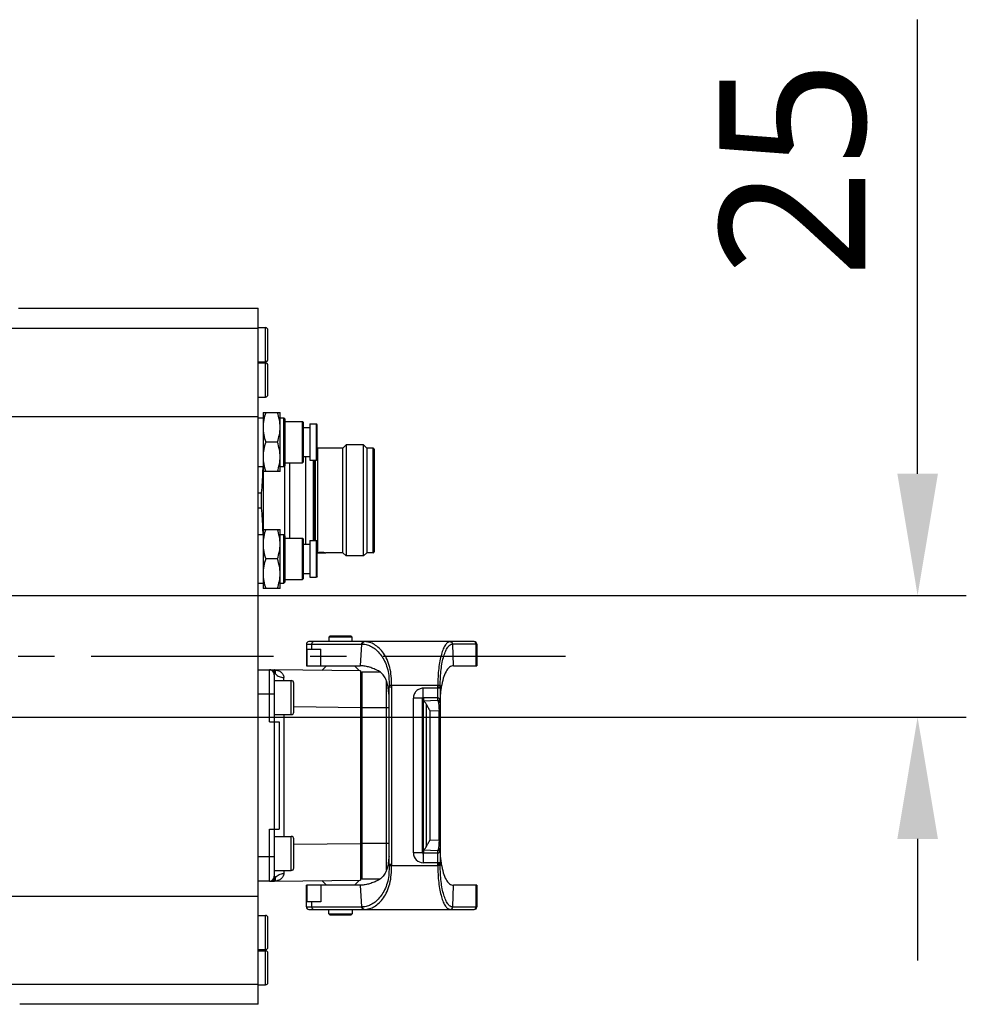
# Model space of a CAD drawing. Header units: millimetres. Extents: x 5828 to 6704, y 123 to 421.
# Tile 40 of 145: x 6427 to 6437, y 206 to 216. Entities that reach past the tile are written whole.
import ezdxf

# ---------------------------------------------------------------- set-up
doc = ezdxf.new("R2010")
doc.units = ezdxf.units.MM
doc.linetypes.add('CENTER', pattern=[0.6, 0.375, -0.075, 0.075, -0.075])
for name, color, linetype in [('中心线', 7, 'Continuous'), ('外形图', 7, 'Continuous'), ('尺寸标注', 7, 'Continuous')]:
    doc.layers.add(name, color=color, linetype=linetype)
doc.styles.add('微软雅黑', font='msyh.ttc', dxfattribs={"height": 1.5})
doc.dimstyles.new('尺寸标注_1_20比例', dxfattribs={"dimtxt": 1.5, "dimasz": 1.25, "dimexe": 0.5, "dimexo": 0.4, "dimgap": 0.5, "dimtad": 1, "dimdec": 1, "dimlfac": 20, "dimdsep": 46, "dimtxsty": '微软雅黑', "dimcen": 0.09, "dimadec": 0, "dimazin": 0, "dimtp": 0.01, "dimtm": 0.01, "dimtfac": 1, "dimtdec": 1, "dimtofl": 0, "dimtmove": 0, "dimatfit": 3, "dimfxl": 1, "dimtolj": 1, "dimarcsym": 0})

# ---------------------------------------------------------------- blocks, each defined once
blk = doc.blocks.new('*D1114')
at = {"layer": 'Defpoints', "color": 0}
for p in [(6417.802, 209.811), (6417.802, 208.561), (6436.601, 208.561)]:
    blk.add_point(p, dxfattribs=at)
at = {"layer": '尺寸标注', "color": 0, "lineweight": -2}
for p, q in [((6436.601, 211.061), (6436.601, 215.725)), ((6418.202, 209.811), (6437.101, 209.811)), ((6418.202, 208.561), (6437.101, 208.561)), ((6436.601, 207.311), (6436.601, 206.061))]:
    blk.add_line(p, q, dxfattribs=at)
at = {"layer": '尺寸标注', "color": 0}
for points in [[(6436.393, 211.061), (6436.81, 211.061), (6436.601, 209.811)], [(6436.81, 207.311), (6436.393, 207.311), (6436.601, 208.561)]]:
    blk.add_solid(points, dxfattribs=at)
at = {"layer": '尺寸标注', "color": 0, "insert": (6435.326, 214.19), "char_height": 1.5, "attachment_point": 5, "rotation": 90, "style": '微软雅黑'}
blk.add_mtext('\\A1;25', dxfattribs=at)

msp = doc.modelspace()

# ---------------------------------------------------------------- linework, layer by layer
at = {"layer": '中心线', "linetype": 'CENTER', "ltscale": 5}
msp.add_line((6395.1097, 209.1865), (6433.2693, 209.1865), dxfattribs=at)
at = {"layer": '外形图', "color": 7, "linetype": 'Continuous'}
for p, q in [((6427.3765, 212.7615), (6429.8267, 212.7615)), ((6429.8267, 205.6115), (6429.8267, 212.7615)), ((6426.1637, 212.5553), (6429.8267, 212.5553)), ((6429.8267, 212.5615), (6429.9017, 212.5615)), ((6429.9017, 212.2115), (6429.9017, 212.5615)), ((6429.9267, 212.2365), (6429.9267, 212.5365)), ((6429.8267, 212.2115), (6429.9017, 212.2115)), ((6429.8267, 212.199), (6429.9017, 212.199)), ((6429.9017, 211.849), (6429.9017, 212.199)), ((6429.9267, 211.874), (6429.9267, 212.174)), ((6429.8267, 211.849), (6429.9017, 211.849)), ((6429.8767, 211.6896), (6430.0517, 211.6896)), ((6429.8767, 211.6896), (6429.8767, 209.8834)), ((6430.0517, 211.0834), (6430.0517, 211.6896)), ((6426.4515, 211.6497), (6429.8267, 211.6497)), ((6429.8267, 211.6365), (6429.8767, 211.6365)), ((6430.0517, 211.6365), (6430.0892, 211.6365)), ((6430.0892, 211.1365), (6430.0892, 211.6365)), ((6430.1042, 211.6215), (6430.0892, 211.6365)), ((6430.1042, 211.1515), (6430.1042, 211.6215)), ((6430.1042, 211.599), (6430.2812, 211.599)), ((6430.2812, 211.174), (6430.2812, 211.599)), ((6430.2912, 211.589), (6430.2812, 211.599)), ((6430.2912, 211.184), (6430.2912, 211.589)), ((6430.3577, 211.574), (6430.4242, 211.574)), ((6430.3577, 211.574), (6430.3577, 211.199)), ((6430.4242, 211.199), (6430.4242, 211.574)), ((6430.4342, 211.564), (6430.4242, 211.574)), ((6430.2912, 211.5365), (6430.3577, 211.5365)), ((6430.4342, 211.209), (6430.4342, 211.564)), ((6430.0246, 211.3865), (6429.9038, 211.3865)), ((6430.4369, 211.324), (6430.4342, 211.3287)), ((6430.6967, 211.324), (6430.4369, 211.324)), ((6430.4369, 211.324), (6430.4369, 210.2503)), ((6430.7292, 211.3565), (6430.6967, 211.324)), ((6430.6967, 210.249), (6430.6967, 211.324)), ((6430.9092, 211.3565), (6430.7292, 211.3565)), ((6430.7292, 211.3565), (6430.7292, 210.2165)), ((6430.9417, 211.324), (6430.9092, 211.3565)), ((6430.9092, 210.2165), (6430.9092, 211.3565)), ((6431.0067, 211.324), (6430.9417, 211.324)), ((6430.9417, 211.324), (6430.9417, 210.249)), ((6431.0067, 210.249), (6431.0067, 211.324)), ((6431.0167, 211.314), (6431.0167, 210.259)), ((6430.1042, 211.174), (6430.2812, 211.174)), ((6430.1492, 211.174), (6430.1492, 210.399)), ((6430.2912, 211.184), (6430.2812, 211.174)), ((6430.2912, 211.2365), (6430.3577, 211.2365)), ((6430.3167, 210.3365), (6430.3167, 211.2365)), ((6430.3577, 211.199), (6430.4242, 211.199)), ((6430.3917, 211.199), (6430.3917, 210.374)), ((6430.4017, 211.199), (6430.4017, 210.374)), ((6430.4167, 210.374), (6430.4167, 211.199)), ((6430.4342, 211.209), (6430.4242, 211.199)), ((6429.8267, 211.1365), (6429.8767, 211.1365)), ((6430.0517, 211.0834), (6429.8767, 211.0834)), ((6430.0517, 211.1365), (6430.0892, 211.1365)), ((6430.1042, 211.1515), (6430.0892, 211.1365)), ((6430.1017, 210.424), (6430.1017, 211.149)), ((6429.8267, 210.8638), (6429.8617, 210.8638)), ((6429.8617, 210.7091), (6429.8617, 210.8638)), ((6429.8617, 210.7091), (6429.8267, 210.7091)), ((6429.8767, 210.4896), (6430.0517, 210.4896)), ((6430.0517, 209.8834), (6430.0517, 210.4896)), ((6429.8267, 210.4365), (6429.8767, 210.4365)), ((6430.0517, 210.4365), (6430.0892, 210.4365)), ((6430.0892, 209.9365), (6430.0892, 210.4365)), ((6430.1042, 210.4215), (6430.0892, 210.4365)), ((6430.1042, 209.9515), (6430.1042, 210.4215)), ((6430.1042, 210.399), (6430.2812, 210.399)), ((6430.2812, 209.974), (6430.2812, 210.399)), ((6430.2912, 210.389), (6430.2812, 210.399)), ((6430.2912, 209.984), (6430.2912, 210.389)), ((6430.3577, 210.374), (6430.4242, 210.374)), ((6430.3577, 210.374), (6430.3577, 209.999)), ((6430.4242, 209.999), (6430.4242, 210.374)), ((6430.4342, 210.364), (6430.4242, 210.374)), ((6430.4342, 210.009), (6430.4342, 210.364)), ((6430.2912, 210.3365), (6430.3577, 210.3365)), ((6430.0246, 210.1865), (6429.9038, 210.1865)), ((6430.4341, 210.2452), (6430.4365, 210.2495)), ((6430.4365, 210.2495), (6430.5217, 210.2495)), ((6430.6967, 210.249), (6430.5217, 210.249)), ((6430.7292, 210.2165), (6430.6967, 210.249)), ((6430.9092, 210.2165), (6430.7292, 210.2165)), ((6430.9417, 210.249), (6430.9092, 210.2165)), ((6431.0067, 210.249), (6430.9417, 210.249)), ((6430.1042, 209.9515), (6430.0892, 209.9365)), ((6430.1042, 209.974), (6430.2812, 209.974)), ((6430.2912, 209.984), (6430.2812, 209.974)), ((6430.2912, 210.0365), (6430.3577, 210.0365)), ((6430.3577, 209.999), (6430.4242, 209.999)), ((6430.4342, 210.009), (6430.4242, 209.999)), ((6429.8267, 209.9365), (6429.8767, 209.9365)), ((6430.0517, 209.8834), (6429.8767, 209.8834)), ((6430.0517, 209.9365), (6430.0892, 209.9365)), ((6430.5617, 209.3915), (6430.5517, 209.3815)), ((6430.7917, 209.3815), (6430.5517, 209.3815)), ((6430.5517, 209.3815), (6430.5517, 209.3365)), ((6430.7817, 209.3915), (6430.5617, 209.3915)), ((6430.7917, 209.3815), (6430.7817, 209.3915)), ((6430.7917, 209.3365), (6430.7917, 209.3815)), ((6430.3217, 209.3115), (6430.8885, 209.3115)), ((6430.3217, 209.3115), (6430.3217, 209.0893)), ((6430.3277, 209.2593), (6430.469, 209.2593)), ((6430.3277, 209.2593), (6430.3277, 209.0893)), ((6432.0467, 209.3365), (6430.3467, 209.3365)), ((6430.3749, 209.3115), (6430.3749, 209.2593)), ((6430.469, 209.0893), (6430.469, 209.2593)), ((6430.8885, 209.3115), (6430.8745, 209.0893)), ((6431.8232, 209.3114), (6431.8261, 209.3115)), ((6432.0717, 209.3115), (6431.8261, 209.3115)), ((6431.8325, 209.0893), (6431.8261, 209.3115)), ((6432.0659, 209.0893), (6432.0659, 209.3115)), ((6432.0717, 209.3115), (6432.0717, 209.0893)), ((6429.8267, 209.0465), (6429.9917, 209.0465)), ((6429.9417, 208.5115), (6429.9417, 209.0465)), ((6430.8792, 209.0365), (6429.9917, 209.0465)), ((6429.9918, 209.0465), (6429.9917, 209.0465)), ((6429.9921, 209.0465), (6429.9918, 209.0465)), ((6430.3217, 209.0893), (6430.8745, 209.0893)), ((6430.4789, 209.041), (6430.5272, 209.0893)), ((6430.8162, 209.0893), (6430.8689, 209.0366)), ((6431.8325, 209.0893), (6432.0717, 209.0893)), ((6429.9917, 208.9965), (6429.9917, 206.9265)), ((6430.8792, 209.0365), (6430.8792, 206.8865)), ((6430.8792, 208.9727), (6430.8917, 208.9727)), ((6430.8917, 209.0252), (6431.0771, 209.0252)), ((6430.8917, 209.0252), (6430.8917, 206.8977)), ((6429.9917, 208.9365), (6430.1667, 208.9365)), ((6430.1667, 208.5865), (6430.1667, 208.9365)), ((6430.1917, 208.6115), (6430.1917, 208.9115)), ((6431.1463, 206.9925), (6431.1463, 208.9305)), ((6431.1962, 208.8865), (6431.1712, 208.8863)), ((6431.1713, 207.0503), (6431.1713, 208.8727)), ((6431.6715, 208.8865), (6431.1962, 208.8865)), ((6431.1963, 208.8729), (6431.1963, 207.05)), ((6431.6963, 208.8575), (6431.5212, 208.8575)), ((6431.6713, 208.8726), (6431.6963, 208.8726)), ((6431.6713, 208.7321), (6431.6713, 208.8726)), ((6431.6965, 208.8861), (6431.6715, 208.8865)), ((6431.6809, 208.8726), (6431.689, 208.8726)), ((6431.6944, 208.8726), (6431.6963, 208.8726)), ((6431.6963, 208.8726), (6431.6963, 207.0504)), ((6429.9917, 208.7965), (6429.8267, 208.7963)), ((6431.5109, 208.7572), (6431.4213, 208.7572)), ((6431.4213, 207.1658), (6431.4213, 208.7572)), ((6431.5313, 208.7522), (6431.5121, 208.7537)), ((6431.5121, 208.7537), (6431.5121, 207.1693)), ((6431.5313, 208.7495), (6431.5121, 208.751)), ((6431.5313, 208.7468), (6431.5121, 208.7483)), ((6431.5121, 208.7456), (6431.5313, 208.7468)), ((6431.5313, 208.7441), (6431.5121, 208.7456)), ((6431.5121, 208.7429), (6431.5313, 208.7441)), ((6431.5313, 208.7414), (6431.5121, 208.7429)), ((6431.5121, 208.7402), (6431.5313, 208.7414)), ((6431.5313, 208.7388), (6431.5121, 208.7402)), ((6431.5121, 208.7375), (6431.5313, 208.7388)), ((6431.5313, 208.7361), (6431.5121, 208.7375)), ((6431.5207, 208.7354), (6431.5313, 208.7361)), ((6431.6713, 208.7577), (6431.5212, 208.7577)), ((6431.5213, 208.7604), (6431.5213, 208.7674)), ((6431.5213, 208.7591), (6431.5213, 208.7604)), ((6431.5213, 208.7583), (6431.5213, 208.7591)), ((6431.5313, 208.7549), (6431.5213, 208.7557)), ((6431.5213, 208.7557), (6431.5213, 208.7537)), ((6431.5213, 208.7516), (6431.5313, 208.7522)), ((6431.5213, 208.7489), (6431.5313, 208.7495)), ((6431.5214, 208.7543), (6431.5313, 208.7549)), ((6430.1917, 208.6693), (6430.8792, 208.6616)), ((6430.8917, 208.6577), (6430.8792, 208.6577)), ((6431.1713, 208.6552), (6430.8917, 208.6552)), ((6431.5313, 208.7334), (6431.5121, 208.7348)), ((6431.5313, 208.7307), (6431.5121, 208.7321)), ((6431.5313, 208.728), (6431.5121, 208.7294)), ((6431.5209, 208.7327), (6431.5313, 208.7334)), ((6431.521, 208.73), (6431.5313, 208.7307)), ((6431.6713, 208.7321), (6431.5213, 208.7256)), ((6431.5213, 208.7273), (6431.5313, 208.728)), ((6431.5213, 208.7273), (6431.5213, 207.1956)), ((6431.5545, 207.2313), (6431.5545, 208.6917)), ((6429.9917, 208.5865), (6430.1667, 208.5865)), ((6430.0891, 208.5865), (6430.0891, 207.3365)), ((6431.589, 208.6265), (6431.6846, 208.6306)), ((6431.589, 208.6265), (6431.589, 207.2965)), ((6431.6963, 208.6306), (6431.6846, 208.6306)), ((6431.6846, 207.2924), (6431.6846, 208.6306)), ((6429.9417, 208.5115), (6430.0417, 208.5115)), ((6430.0417, 208.5115), (6430.0417, 207.4115)), ((6429.9417, 207.4115), (6430.0417, 207.4115)), ((6429.9417, 206.877), (6429.9417, 207.4115)), ((6429.9917, 207.3365), (6430.1667, 207.3365)), ((6430.1667, 206.9865), (6430.1667, 207.3365)), ((6430.1917, 207.0115), (6430.1917, 207.3115)), ((6430.8792, 207.2614), (6430.1917, 207.2537)), ((6430.8792, 207.2652), (6430.8917, 207.2652)), ((6430.8917, 207.2677), (6431.1713, 207.2677)), ((6431.6846, 207.2924), (6431.589, 207.2965)), ((6431.6846, 207.2924), (6431.6963, 207.2924)), ((6429.9917, 207.1265), (6429.8267, 207.1265)), ((6431.5121, 207.1935), (6431.5313, 207.195)), ((6431.5121, 207.1908), (6431.5313, 207.1923)), ((6431.5121, 207.1882), (6431.5313, 207.1896)), ((6431.5121, 207.1855), (6431.5313, 207.1869)), ((6431.5313, 207.1842), (6431.5121, 207.1855)), ((6431.5121, 207.1828), (6431.5313, 207.1842)), ((6431.5313, 207.1815), (6431.5121, 207.1828)), ((6431.5121, 207.1801), (6431.5313, 207.1815)), ((6431.5313, 207.1788), (6431.5121, 207.1801)), ((6431.5121, 207.1774), (6431.5313, 207.1788)), ((6431.5313, 207.1761), (6431.5121, 207.1774)), ((6431.5121, 207.1747), (6431.5313, 207.1761)), ((6431.5121, 207.172), (6431.5313, 207.1735)), ((6431.5121, 207.1693), (6431.5313, 207.1708)), ((6431.5313, 207.1869), (6431.5206, 207.1876)), ((6431.5313, 207.1896), (6431.5208, 207.1903)), ((6431.5313, 207.1923), (6431.521, 207.193)), ((6431.6713, 207.1653), (6431.5212, 207.1653)), ((6431.5213, 207.1974), (6431.6713, 207.1909)), ((6431.5313, 207.195), (6431.5213, 207.1956)), ((6431.5313, 207.1735), (6431.5213, 207.1741)), ((6431.5313, 207.1708), (6431.5213, 207.1714)), ((6431.5213, 207.1693), (6431.5213, 207.1673)), ((6431.5213, 207.1673), (6431.5313, 207.1681)), ((6431.5313, 207.1681), (6431.5214, 207.1687)), ((6431.6713, 207.0504), (6431.6713, 207.1909)), ((6431.1712, 207.0367), (6431.1962, 207.0365)), ((6431.1962, 207.0365), (6431.6714, 207.0365)), ((6431.6963, 207.0655), (6431.5213, 207.0655)), ((6431.6965, 207.0369), (6431.6714, 207.0365)), ((6429.9917, 206.9865), (6430.1667, 206.9865)), ((6430.8917, 206.9502), (6430.8792, 206.9502)), ((6429.9417, 206.877), (6429.8267, 206.877)), ((6429.9556, 206.877), (6429.9917, 206.877)), ((6429.9917, 206.8765), (6430.8792, 206.8865)), ((6429.9917, 206.8765), (6429.9918, 206.8765)), ((6429.9918, 206.8765), (6429.9921, 206.8765)), ((6430.8745, 206.8336), (6430.3217, 206.8336)), ((6430.3217, 206.6115), (6430.3217, 206.8336)), ((6430.3277, 206.8336), (6430.3277, 206.6636)), ((6430.469, 206.8336), (6430.469, 206.6636)), ((6430.4789, 206.882), (6430.5272, 206.8336)), ((6430.8162, 206.8336), (6430.8689, 206.8864)), ((6430.8745, 206.8336), (6430.8885, 206.6115)), ((6431.0772, 206.8977), (6430.8917, 206.8977)), ((6431.8261, 206.6115), (6431.8325, 206.8336)), ((6432.0717, 206.8336), (6431.8325, 206.8336)), ((6432.0659, 206.6115), (6432.0659, 206.8336)), ((6432.0717, 206.8336), (6432.0717, 206.6115)), ((6426.4515, 206.7232), (6429.8267, 206.7232)), ((6430.469, 206.6636), (6430.3277, 206.6636)), ((6430.3749, 206.6636), (6430.3749, 206.6115)), ((6429.8267, 206.524), (6429.9017, 206.524)), ((6429.9017, 206.174), (6429.9017, 206.524)), ((6430.3217, 206.6115), (6430.8885, 206.6115)), ((6430.3467, 206.5865), (6432.0467, 206.5865)), ((6430.5517, 206.5415), (6430.5517, 206.5865)), ((6430.5517, 206.5415), (6430.7917, 206.5415)), ((6430.5617, 206.5315), (6430.5517, 206.5415)), ((6430.5617, 206.5315), (6430.7817, 206.5315)), ((6430.7917, 206.5415), (6430.7817, 206.5315)), ((6430.7917, 206.5865), (6430.7917, 206.5415)), ((6431.8261, 206.6115), (6431.8232, 206.6116)), ((6431.8261, 206.6115), (6432.0717, 206.6115)), ((6429.9267, 206.199), (6429.9267, 206.499)), ((6429.8267, 206.174), (6429.9017, 206.174)), ((6429.8267, 206.1615), (6429.9017, 206.1615)), ((6429.9017, 205.8115), (6429.9017, 206.1615)), ((6429.9267, 205.8365), (6429.9267, 206.1365)), ((6426.1636, 205.8177), (6429.8267, 205.8177)), ((6429.8267, 205.8115), (6429.9017, 205.8115)), ((6429.8267, 205.6115), (6427.3765, 205.6115))]:
    msp.add_line(p, q, dxfattribs=at)
for centre, radius, start, end in [((6427.3766, 212.8119), 0.0504, 254.40783, 269.92025), ((6429.9017, 212.5365), 0.025, 0, 90), ((6429.9017, 212.2365), 0.025, 270, 0), ((6429.9017, 212.174), 0.025, 0, 90), ((6429.9017, 211.874), 0.025, 270, 0), ((6431.0067, 211.314), 0.01, 0, 90), ((6427.0272, 211.162), 2.8495, 358.42029, 359.4881), ((6427.0272, 210.411), 2.8495, 0.51191, 1.57972), ((6431.0067, 210.259), 0.01, 270, 0), ((6430.3467, 209.3115), 0.025, 90, 180), ((6432.0467, 209.3115), 0.025, 0, 90.00018), ((6429.9417, 208.9965), 0.05, 359.99962, 90), ((6430.0664, 209.0518), 0.0759, 210.54547, 215.73195), ((6430.1667, 208.9115), 0.025, 0, 90), ((6434.6183, 208.9074), 3.4472, 180.35057, 180.57751), ((6437.4456, 208.8047), 5.7497, 179.18883, 179.32337), ((6432.9703, 208.6584), 1.2801, 170.44599, 171.12645), ((6431.6713, 208.7327), 0.025, 0.06996, 90.06978), ((6431.6713, 208.7072), 0.025, 0.06996, 90.06978), ((6430.1667, 208.6115), 0.025, 270, 0), ((6430.1667, 207.3115), 0.025, 0, 90), ((6431.5214, 207.1656), 0.1001, 179.92866, 269.92175), ((6431.5116, 206.9972), 0.1686, 88.87875, 89.59597), ((6431.5131, 207.1551), 0.00902, 14.24164, 21.39582), ((6431.5128, 207.155), 0.00935, 6.3846, 14.22207), ((6431.5122, 207.155), 0.00994, 357.83095, 6.34761), ((6431.6713, 207.2158), 0.025, 269.93022, 359.93004), ((6431.6713, 207.1903), 0.025, 269.93022, 359.93004), ((6434.6123, 207.0156), 3.4412, 179.42195, 179.64939), ((6437.3029, 207.1165), 5.6069, 180.67584, 180.81375), ((6433.0127, 207.2713), 1.323, 188.89319, 189.11623), ((6432.9137, 207.2554), 1.2227, 189.11464, 189.55898), ((6429.9417, 206.9265), 0.05, 270, 0.00073), ((6430.0661, 206.8716), 0.0755, 144.38703, 149.59907), ((6444.6535, 207.0431), 14.5646, 180.22957, 180.34414), ((6430.1667, 207.0115), 0.025, 270, 0), ((6429.9017, 206.499), 0.025, 0, 90), ((6430.3467, 206.6115), 0.025, 180, 270), ((6432.0467, 206.6115), 0.025, 270, 0), ((6429.9017, 206.199), 0.025, 270, 0), ((6429.9017, 206.1365), 0.025, 0, 90), ((6429.9017, 205.8365), 0.025, 270, 0)]:
    msp.add_arc(centre, radius, start, end, dxfattribs=at)
for points, knots in [([(6429.9038, 211.6896), (6429.8956, 211.6651), (6429.8819, 211.6153), (6429.8767, 211.5637), (6429.8767, 211.538)], [0, 0, 0, 0, 0.5018469, 1, 1, 1, 1]), ([(6430.0517, 211.538), (6430.0517, 211.5637), (6430.0465, 211.6153), (6430.0328, 211.6651), (6430.0246, 211.6896)], [0, 0, 0, 0, 0.4981531, 1, 1, 1, 1]), ([(6429.8767, 211.538), (6429.8767, 211.5124), (6429.8819, 211.4608), (6429.8956, 211.411), (6429.9038, 211.3865)], [0, 0, 0, 0, 0.4981531, 1, 1, 1, 1]), ([(6430.0246, 211.3865), (6430.0328, 211.411), (6430.0465, 211.4608), (6430.0517, 211.5124), (6430.0517, 211.538)], [0, 0, 0, 0, 0.5018469, 1, 1, 1, 1]), ([(6429.9038, 211.3865), (6429.8956, 211.362), (6429.8819, 211.3122), (6429.8767, 211.2606), (6429.8767, 211.2349)], [0, 0, 0, 0, 0.5018469, 1, 1, 1, 1]), ([(6430.0517, 211.2349), (6430.0517, 211.2606), (6430.0465, 211.3122), (6430.0328, 211.362), (6430.0246, 211.3865)], [0, 0, 0, 0, 0.4981531, 1, 1, 1, 1]), ([(6429.8767, 211.2349), (6429.8767, 211.2093), (6429.8819, 211.1577), (6429.8956, 211.1079), (6429.9038, 211.0834)], [0, 0, 0, 0, 0.4981531, 1, 1, 1, 1]), ([(6430.0246, 211.0834), (6430.0328, 211.1079), (6430.0465, 211.1577), (6430.0517, 211.2093), (6430.0517, 211.2349)], [0, 0, 0, 0, 0.5018469, 1, 1, 1, 1]), ([(6429.9038, 210.4896), (6429.8956, 210.4651), (6429.8819, 210.4153), (6429.8767, 210.3637), (6429.8767, 210.338)], [0, 0, 0, 0, 0.5018469, 1, 1, 1, 1]), ([(6430.0517, 210.338), (6430.0517, 210.3637), (6430.0465, 210.4153), (6430.0328, 210.4651), (6430.0246, 210.4896)], [0, 0, 0, 0, 0.4981531, 1, 1, 1, 1]), ([(6429.8767, 210.338), (6429.8767, 210.3124), (6429.8819, 210.2608), (6429.8956, 210.211), (6429.9038, 210.1865)], [0, 0, 0, 0, 0.4981531, 1, 1, 1, 1]), ([(6430.0246, 210.1865), (6430.0328, 210.211), (6430.0465, 210.2608), (6430.0517, 210.3124), (6430.0517, 210.338)], [0, 0, 0, 0, 0.5018469, 1, 1, 1, 1]), ([(6429.9038, 210.1865), (6429.8956, 210.162), (6429.8819, 210.1122), (6429.8767, 210.0606), (6429.8767, 210.0349)], [0, 0, 0, 0, 0.5018469, 1, 1, 1, 1]), ([(6430.0517, 210.0349), (6430.0517, 210.0606), (6430.0465, 210.1122), (6430.0328, 210.162), (6430.0246, 210.1865)], [0, 0, 0, 0, 0.4981531, 1, 1, 1, 1]), ([(6430.5159, 210.2495), (6430.511, 210.25), (6430.4847, 210.2519), (6430.4583, 210.2517), (6430.4369, 210.2503)], [0, 0, 0, 0, 0.1884725, 1, 1, 1, 1]), ([(6429.8767, 210.0349), (6429.8767, 210.0093), (6429.8819, 209.9577), (6429.8956, 209.9079), (6429.9038, 209.8834)], [0, 0, 0, 0, 0.4981531, 1, 1, 1, 1]), ([(6430.0246, 209.8834), (6430.0328, 209.9079), (6430.0465, 209.9577), (6430.0517, 210.0093), (6430.0517, 210.0349)], [0, 0, 0, 0, 0.5018469, 1, 1, 1, 1]), ([(6430.3961, 209.3365), (6430.3933, 209.3365), (6430.3875, 209.3351), (6430.378, 209.3274), (6430.3749, 209.3177), (6430.3749, 209.3115)], [0, 0, 0, 0, 0.2326056, 0.4770204, 1, 1, 1, 1]), ([(6430.8885, 209.3115), (6430.8885, 209.3177), (6430.8917, 209.3274), (6430.9012, 209.3351), (6430.907, 209.3365), (6430.9097, 209.3365)], [0, 0, 0, 0, 0.5229787, 0.7673858, 1, 1, 1, 1]), ([(6430.9051, 209.3291), (6430.904, 209.3278), (6430.9005, 209.3225), (6430.8989, 209.316), (6430.899, 209.3113)], [0, 0, 0, 0, 0.2555415, 1, 1, 1, 1]), ([(6430.899, 209.3113), (6430.9149, 209.311), (6430.948, 209.3059), (6430.9956, 209.2853), (6431.0413, 209.2525), (6431.0828, 209.2072), (6431.1195, 209.1511), (6431.1487, 209.0846), (6431.1675, 209.0089), (6431.1703, 208.9553), (6431.1708, 208.9278)], [0, 0, 0, 0, 0.0930648, 0.1920321, 0.2999842, 0.4183465, 0.5480571, 0.6889454, 0.8396284, 1, 1, 1, 1]), ([(6430.92, 209.3365), (6430.9173, 209.3365), (6430.9116, 209.3351), (6430.907, 209.3314), (6430.9051, 209.3291)], [0, 0, 0, 0, 0.4668617, 1, 1, 1, 1]), ([(6431.1962, 208.8865), (6431.197, 208.9184), (6431.1955, 208.9809), (6431.1822, 209.0709), (6431.1536, 209.1504), (6431.1161, 209.217), (6431.0721, 209.2697), (6431.0235, 209.3076), (6430.9725, 209.331), (6430.937, 209.3365), (6430.92, 209.3365)], [0, 0, 0, 0, 0.1644546, 0.3215913, 0.4665375, 0.597215, 0.7137667, 0.8180822, 0.9121707, 1, 1, 1, 1]), ([(6431.7992, 209.3365), (6431.795, 209.3365), (6431.7862, 209.3349), (6431.7737, 209.3282), (6431.7616, 209.3175), (6431.7448, 209.2964), (6431.7259, 209.2596), (6431.7074, 209.2045), (6431.692, 209.137), (6431.6803, 209.0595), (6431.6734, 208.9748), (6431.6716, 208.9163), (6431.6715, 208.8865)], [0, 0, 0, 0, 0.0256725, 0.0536556, 0.0860725, 0.1240481, 0.218236, 0.3374544, 0.4799119, 0.6416354, 0.8172186, 1, 1, 1, 1]), ([(6431.6965, 208.8861), (6431.6973, 208.941), (6431.7006, 209.021), (6431.7166, 209.1217), (6431.7319, 209.1854), (6431.7503, 209.2377), (6431.769, 209.2726), (6431.7857, 209.2927), (6431.8008, 209.3057), (6431.8145, 209.3112), (6431.8232, 209.3114)], [0, 0, 0, 0, 0.3543521, 0.5148719, 0.6569672, 0.7763696, 0.8716983, 0.9106183, 0.9442975, 1, 1, 1, 1]), ([(6431.7992, 209.3365), (6431.8007, 209.3365), (6431.8069, 209.3359), (6431.8128, 209.3326), (6431.8161, 209.3292)], [0, 0, 0, 0, 0.2339563, 1, 1, 1, 1]), ([(6431.8261, 209.3115), (6431.8261, 209.3178), (6431.8212, 209.3309), (6431.8083, 209.3365), (6431.8021, 209.3365)], [0, 0, 0, 0, 0.5076183, 1, 1, 1, 1]), ([(6431.8161, 209.3292), (6431.8173, 209.3279), (6431.8213, 209.3228), (6431.8232, 209.3162), (6431.8232, 209.3114)], [0, 0, 0, 0, 0.262463, 1, 1, 1, 1]), ([(6432.0659, 209.3115), (6432.0659, 209.3178), (6432.061, 209.3309), (6432.048, 209.3365), (6432.0419, 209.3365)], [0, 0, 0, 0, 0.506982, 1, 1, 1, 1]), ([(6430.001, 209.0132), (6429.9978, 209.0226), (6429.9856, 209.0398), (6429.9654, 209.0465), (6429.9556, 209.0465)], [0, 0, 0, 0, 0.5053098, 1, 1, 1, 1]), ([(6429.9917, 209.0465), (6430.0028, 209.0464), (6430.0253, 209.0431), (6430.0563, 209.0288), (6430.0775, 209.0082), (6430.0875, 208.9863), (6430.0892, 208.9738), (6430.0892, 208.9673)], [0, 0, 0, 0, 0.2414419, 0.4834124, 0.7309706, 0.8607983, 1, 1, 1, 1]), ([(6430.001, 209.0132), (6430.0033, 209.0185), (6430.0059, 209.0275), (6430.0035, 209.0389), (6429.9985, 209.045), (6429.9941, 209.0464), (6429.992, 209.0465)], [0, 0, 0, 0, 0.4347608, 0.6738085, 0.8478114, 1, 1, 1, 1]), ([(6431.1606, 208.8712), (6431.1575, 208.8901), (6431.1498, 208.9263), (6431.1279, 208.9758), (6431.0943, 209.0154), (6431.0518, 209.0424), (6431.0065, 209.0619), (6430.9609, 209.0766), (6430.9171, 209.0864), (6430.8882, 209.0893), (6430.8745, 209.0893)], [0, 0, 0, 0, 0.1455813, 0.280157, 0.4069608, 0.532988, 0.6589357, 0.7811225, 0.8956429, 1, 1, 1, 1]), ([(6431.8325, 209.0893), (6431.8184, 209.0893), (6431.7856, 209.075), (6431.7506, 209.0269), (6431.7246, 208.9562), (6431.7131, 208.9012), (6431.708, 208.8708)], [0, 0, 0, 0, 0.1590516, 0.3707525, 0.6535652, 1, 1, 1, 1]), ([(6429.9917, 208.9965), (6429.9917, 208.9979), (6429.9929, 209.0044), (6429.9974, 209.0096), (6430.001, 209.0132)], [0, 0, 0, 0, 0.217572, 1, 1, 1, 1]), ([(6430.0048, 209.0074), (6430.014, 208.9946), (6430.0409, 208.9743), (6430.0731, 208.9676), (6430.0892, 208.9673)], [0, 0, 0, 0, 0.4944803, 1, 1, 1, 1]), ([(6430.0891, 208.9382), (6430.0891, 208.9408), (6430.0891, 208.9505), (6430.0892, 208.9602), (6430.0892, 208.9673)], [0, 0, 0, 0, 0.262666, 1, 1, 1, 1]), ([(6431.1713, 208.7893), (6431.1705, 208.7962), (6431.1673, 208.8236), (6431.164, 208.8509), (6431.1606, 208.8712)], [0, 0, 0, 0, 0.2528108, 1, 1, 1, 1]), ([(6431.1713, 208.8727), (6431.1714, 208.8728), (6431.1722, 208.8725), (6431.1735, 208.8728), (6431.1758, 208.8727), (6431.1789, 208.8728), (6431.1826, 208.8728), (6431.1885, 208.8729), (6431.1931, 208.8729), (6431.1963, 208.8729)], [0, 0, 0, 0, 0.0197841, 0.0769672, 0.1696187, 0.2939019, 0.4452339, 0.6179482, 1, 1, 1, 1]), ([(6431.5212, 208.8575), (6431.5082, 208.8575), (6431.4819, 208.8521), (6431.4487, 208.8298), (6431.4265, 208.7965), (6431.4213, 208.7702), (6431.4213, 208.7572)], [0, 0, 0, 0, 0.2500692, 0.4999946, 0.7499743, 1, 1, 1, 1]), ([(6431.5213, 208.7674), (6431.5213, 208.7726), (6431.5213, 208.8026), (6431.5212, 208.8327), (6431.5212, 208.8575)], [0, 0, 0, 0, 0.1724286, 1, 1, 1, 1]), ([(6431.7056, 208.8558), (6431.7047, 208.8503), (6431.7014, 208.8282), (6431.6985, 208.806), (6431.6963, 208.7893)], [0, 0, 0, 0, 0.2474543, 1, 1, 1, 1]), ([(6431.521, 208.7578), (6431.521, 208.758), (6431.5209, 208.757), (6431.5203, 208.7573), (6431.5197, 208.7572), (6431.5188, 208.7572), (6431.5176, 208.7572), (6431.5163, 208.7572), (6431.514, 208.7572), (6431.5122, 208.7572), (6431.5109, 208.7572)], [0, 0, 0, 0, 0.0572151, 0.0832428, 0.151332, 0.2407764, 0.3514025, 0.4829595, 0.6351491, 1, 1, 1, 1]), ([(6431.5213, 208.7572), (6431.5213, 208.7573), (6431.5213, 208.7574), (6431.5211, 208.7578), (6431.5212, 208.7577)], [0, 0, 0, 0, 0.4986688, 1, 1, 1, 1]), ([(6431.5545, 208.6917), (6431.5525, 208.696), (6431.545, 208.7098), (6431.5322, 208.7223), (6431.5213, 208.7249)], [0, 0, 0, 0, 0.2988106, 1, 1, 1, 1]), ([(6431.5545, 208.6917), (6431.5569, 208.6865), (6431.5628, 208.676), (6431.5751, 208.6547), (6431.584, 208.638), (6431.589, 208.6265)], [0, 0, 0, 0, 0.2337153, 0.487585, 1, 1, 1, 1]), ([(6431.6713, 208.7321), (6431.6724, 208.7314), (6431.6742, 208.7283), (6431.6765, 208.7221), (6431.6785, 208.7127), (6431.6813, 208.6949), (6431.6837, 208.6672), (6431.6844, 208.6435), (6431.6846, 208.6306)], [0, 0, 0, 0, 0.0367075, 0.1009213, 0.193259, 0.3131916, 0.6253671, 1, 1, 1, 1]), ([(6431.5213, 207.1981), (6431.5246, 207.1989), (6431.5395, 207.2054), (6431.5492, 207.2199), (6431.5545, 207.2313)], [0, 0, 0, 0, 0.2115188, 1, 1, 1, 1]), ([(6431.5545, 207.2313), (6431.5569, 207.2365), (6431.5628, 207.247), (6431.5751, 207.2682), (6431.584, 207.285), (6431.589, 207.2965)], [0, 0, 0, 0, 0.2337161, 0.4875857, 1, 1, 1, 1]), ([(6431.6846, 207.2924), (6431.6845, 207.2795), (6431.6837, 207.2558), (6431.6813, 207.2281), (6431.6785, 207.2103), (6431.6764, 207.2009), (6431.6743, 207.1947), (6431.6724, 207.1915), (6431.6713, 207.1909)], [0, 0, 0, 0, 0.3746014, 0.6867744, 0.8066956, 0.8990595, 0.9630051, 1, 1, 1, 1]), ([(6431.1713, 207.1336), (6431.1705, 207.1267), (6431.1673, 207.0994), (6431.164, 207.0721), (6431.1606, 207.0518)], [0, 0, 0, 0, 0.252809, 1, 1, 1, 1]), ([(6431.5128, 207.1658), (6431.5005, 207.1659), (6431.47, 207.1657), (6431.4395, 207.1658), (6431.4213, 207.1658)], [0, 0, 0, 0, 0.4033436, 1, 1, 1, 1]), ([(6431.5211, 207.1654), (6431.5209, 207.1655), (6431.5188, 207.1657), (6431.5167, 207.1657), (6431.5149, 207.1658)], [0, 0, 0, 0, 0.1186086, 1, 1, 1, 1]), ([(6431.5203, 207.1649), (6431.5198, 207.1645), (6431.5193, 207.1641), (6431.5187, 207.1635), (6431.5187, 207.1633)], [0, 0, 0, 0, 0.7404615, 1, 1, 1, 1]), ([(6431.5221, 207.1546), (6431.522, 207.1522), (6431.5205, 207.1471), (6431.5213, 207.1385), (6431.5216, 207.1286), (6431.5211, 207.1131), (6431.5213, 207.092), (6431.5215, 207.0746), (6431.5213, 207.0655)], [0, 0, 0, 0, 0.0798328, 0.1763216, 0.2883951, 0.4138781, 0.6954653, 1, 1, 1, 1]), ([(6431.5213, 207.1658), (6431.5213, 207.1657), (6431.5213, 207.1656), (6431.5212, 207.1655), (6431.5212, 207.1655)], [0, 0, 0, 0, 0.480279, 1, 1, 1, 1]), ([(6431.6963, 207.1336), (6431.697, 207.128), (6431.6999, 207.1057), (6431.703, 207.0834), (6431.7056, 207.0668)], [0, 0, 0, 0, 0.2515728, 1, 1, 1, 1]), ([(6431.1606, 207.0518), (6431.1575, 207.0329), (6431.1498, 206.9967), (6431.1279, 206.9471), (6431.0943, 206.9076), (6431.0518, 206.8805), (6431.0065, 206.861), (6430.9609, 206.8464), (6430.9171, 206.8366), (6430.8882, 206.8336), (6430.8745, 206.8336)], [0, 0, 0, 0, 0.1455827, 0.2801594, 0.406962, 0.5329878, 0.6589362, 0.7811226, 0.8956433, 1, 1, 1, 1]), ([(6430.92, 206.5865), (6430.937, 206.5865), (6430.9725, 206.592), (6431.0235, 206.6154), (6431.0721, 206.6533), (6431.1161, 206.7059), (6431.1536, 206.7726), (6431.1822, 206.8521), (6431.1955, 206.9421), (6431.197, 207.0046), (6431.1962, 207.0365)], [0, 0, 0, 0, 0.0878291, 0.1819175, 0.2862332, 0.4027848, 0.5334624, 0.6784087, 0.8355454, 1, 1, 1, 1]), ([(6431.1713, 207.0503), (6431.1714, 207.0502), (6431.1722, 207.0504), (6431.1735, 207.0502), (6431.1758, 207.0503), (6431.1789, 207.0502), (6431.1826, 207.0502), (6431.1885, 207.0501), (6431.1931, 207.0501), (6431.1963, 207.05)], [0, 0, 0, 0, 0.0197777, 0.0769599, 0.1696119, 0.2938961, 0.4452294, 0.6179452, 1, 1, 1, 1]), ([(6431.6963, 207.0504), (6431.6962, 207.0505), (6431.6955, 207.0502), (6431.6941, 207.0505), (6431.6918, 207.0503), (6431.6887, 207.0504), (6431.685, 207.0504), (6431.6791, 207.0504), (6431.6745, 207.0504), (6431.6713, 207.0504)], [0, 0, 0, 0, 0.0198317, 0.0770579, 0.1697391, 0.2940356, 0.4453623, 0.6180527, 1, 1, 1, 1]), ([(6431.6714, 207.0365), (6431.6716, 207.0067), (6431.6735, 206.9482), (6431.6803, 206.8635), (6431.692, 206.786), (6431.7074, 206.7185), (6431.7259, 206.6634), (6431.7448, 206.6266), (6431.7616, 206.6055), (6431.7737, 206.5948), (6431.7862, 206.588), (6431.795, 206.5865), (6431.7992, 206.5865)], [0, 0, 0, 0, 0.1827814, 0.3583648, 0.5200881, 0.6625457, 0.781764, 0.8759519, 0.9139275, 0.9463444, 0.9743275, 1, 1, 1, 1]), ([(6431.8232, 206.6116), (6431.8145, 206.6117), (6431.8008, 206.6172), (6431.7857, 206.6302), (6431.769, 206.6504), (6431.7503, 206.6853), (6431.7319, 206.7376), (6431.7166, 206.8013), (6431.7006, 206.902), (6431.6973, 206.9819), (6431.6965, 207.0369)], [0, 0, 0, 0, 0.0557025, 0.0893817, 0.1283017, 0.2236304, 0.3430328, 0.4851281, 0.6456479, 1, 1, 1, 1]), ([(6431.708, 207.0524), (6431.7131, 207.0219), (6431.7246, 206.9669), (6431.7506, 206.8961), (6431.7856, 206.848), (6431.8184, 206.8336), (6431.8325, 206.8336)], [0, 0, 0, 0, 0.3463658, 0.6293135, 0.8410675, 1, 1, 1, 1]), ([(6430.0892, 206.9557), (6430.0892, 206.9492), (6430.0875, 206.9367), (6430.0775, 206.9148), (6430.0563, 206.8942), (6430.0253, 206.8799), (6430.0028, 206.8766), (6429.9917, 206.8765)], [0, 0, 0, 0, 0.1391702, 0.2689758, 0.5164949, 0.7583905, 1, 1, 1, 1]), ([(6430.001, 206.9098), (6429.9997, 206.9111), (6429.9953, 206.9158), (6429.9917, 206.9219), (6429.9917, 206.9265)], [0, 0, 0, 0, 0.2907686, 1, 1, 1, 1]), ([(6430.0047, 206.9156), (6430.014, 206.9284), (6430.0409, 206.9487), (6430.0731, 206.9553), (6430.0892, 206.9557)], [0, 0, 0, 0, 0.4945005, 1, 1, 1, 1]), ([(6431.1708, 206.9952), (6431.1703, 206.9677), (6431.1675, 206.9141), (6431.1487, 206.8384), (6431.1195, 206.7719), (6431.0828, 206.7158), (6431.0413, 206.6705), (6430.9956, 206.6377), (6430.948, 206.6171), (6430.9149, 206.612), (6430.899, 206.6117)], [0, 0, 0, 0, 0.1603716, 0.3110547, 0.451943, 0.5816536, 0.7000159, 0.8079679, 0.9069353, 1, 1, 1, 1]), ([(6430.001, 206.9098), (6429.9978, 206.9004), (6429.9856, 206.8831), (6429.9654, 206.8765), (6429.9556, 206.8765)], [0, 0, 0, 0, 0.5053098, 1, 1, 1, 1]), ([(6429.992, 206.8765), (6429.9941, 206.8766), (6429.9985, 206.878), (6430.0035, 206.8841), (6430.0059, 206.8955), (6430.0033, 206.9045), (6430.001, 206.9098)], [0, 0, 0, 0, 0.1522356, 0.3263721, 0.5656408, 1, 1, 1, 1]), ([(6430.3749, 206.6115), (6430.3749, 206.6053), (6430.378, 206.5956), (6430.3875, 206.5879), (6430.3933, 206.5865), (6430.3961, 206.5865)], [0, 0, 0, 0, 0.522981, 0.7673973, 1, 1, 1, 1]), ([(6430.9097, 206.5865), (6430.907, 206.5865), (6430.9012, 206.5879), (6430.8917, 206.5956), (6430.8885, 206.6053), (6430.8885, 206.6115)], [0, 0, 0, 0, 0.2326111, 0.4770186, 1, 1, 1, 1]), ([(6430.899, 206.6117), (6430.8989, 206.607), (6430.901, 206.5977), (6430.9078, 206.5905), (6430.9119, 206.5884)], [0, 0, 0, 0, 0.5058249, 1, 1, 1, 1]), ([(6430.9119, 206.5884), (6430.9125, 206.5881), (6430.9151, 206.587), (6430.9179, 206.5865), (6430.92, 206.5865)], [0, 0, 0, 0, 0.2648914, 1, 1, 1, 1]), ([(6431.7992, 206.5865), (6431.8007, 206.5865), (6431.8069, 206.5871), (6431.8129, 206.5904), (6431.8162, 206.5938)], [0, 0, 0, 0, 0.2339505, 1, 1, 1, 1]), ([(6431.8021, 206.5865), (6431.8083, 206.5865), (6431.8212, 206.5921), (6431.8261, 206.6052), (6431.8261, 206.6115)], [0, 0, 0, 0, 0.4923888, 1, 1, 1, 1]), ([(6431.8162, 206.5938), (6431.8173, 206.5951), (6431.8213, 206.6002), (6431.8232, 206.6068), (6431.8232, 206.6116)], [0, 0, 0, 0, 0.2624767, 1, 1, 1, 1]), ([(6432.0419, 206.5865), (6432.048, 206.5865), (6432.061, 206.5921), (6432.0659, 206.6051), (6432.0659, 206.6115)], [0, 0, 0, 0, 0.4930181, 1, 1, 1, 1])]:
    msp.add_open_spline(points, degree=3, knots=knots, dxfattribs=at)
for points in [[(6429.8617, 210.8638), (6429.8687, 210.9368), (6429.8736, 211.0101), (6429.8756, 211.0834)], [(6429.8756, 210.4896), (6429.8736, 210.5629), (6429.8687, 210.6361), (6429.8617, 210.7091)], [(6430.8885, 209.3115), (6430.892, 209.3114), (6430.8955, 209.3113), (6430.899, 209.3113)], [(6431.1708, 208.9278), (6431.1711, 208.914), (6431.1711, 208.9002), (6431.1712, 208.8863)], [(6431.1962, 208.8865), (6431.1963, 208.882), (6431.1962, 208.8775), (6431.1963, 208.8729)], [(6431.6713, 208.8726), (6431.6714, 208.8772), (6431.6714, 208.8819), (6431.6715, 208.8865)], [(6431.5187, 207.1633), (6431.5186, 207.1629), (6431.5191, 207.1626), (6431.5193, 207.1623)], [(6431.5193, 207.1623), (6431.5195, 207.1618), (6431.5199, 207.1613), (6431.5202, 207.1608)], [(6431.5202, 207.1608), (6431.5205, 207.1603), (6431.5208, 207.1598), (6431.5211, 207.1593)], [(6431.5212, 207.1653), (6431.5209, 207.1652), (6431.5206, 207.1651), (6431.5203, 207.1649)], [(6431.5211, 207.1593), (6431.5212, 207.159), (6431.5214, 207.1587), (6431.5215, 207.1584)], [(6431.1712, 207.0367), (6431.1711, 207.0228), (6431.1711, 207.009), (6431.1708, 206.9952)], [(6431.1963, 207.05), (6431.1962, 207.0455), (6431.1962, 207.041), (6431.1962, 207.0365)], [(6431.6714, 207.0365), (6431.6714, 207.0411), (6431.6714, 207.0457), (6431.6713, 207.0504)], [(6430.899, 206.6117), (6430.8955, 206.6116), (6430.892, 206.6116), (6430.8885, 206.6115)]]:
    msp.add_open_spline(points, degree=3, dxfattribs=at)

# ---------------------------------------------------------------- dimensions: what is measured, and where the dimension line sits
at = {"layer": '尺寸标注'}
dim = msp.add_linear_dim(base=(6436.6014, 208.5615), p1=(6417.8017, 209.8115), p2=(6417.8017, 208.5615), angle=90, dimstyle='尺寸标注_1_20比例', dxfattribs=at)
dim.commit()
dim.dimension.update_dxf_attribs({"geometry": '*D1114', "text_midpoint": (6436.6014, 214.1904), "dimtype": 160})

doc.saveas('drawing.dxf')
